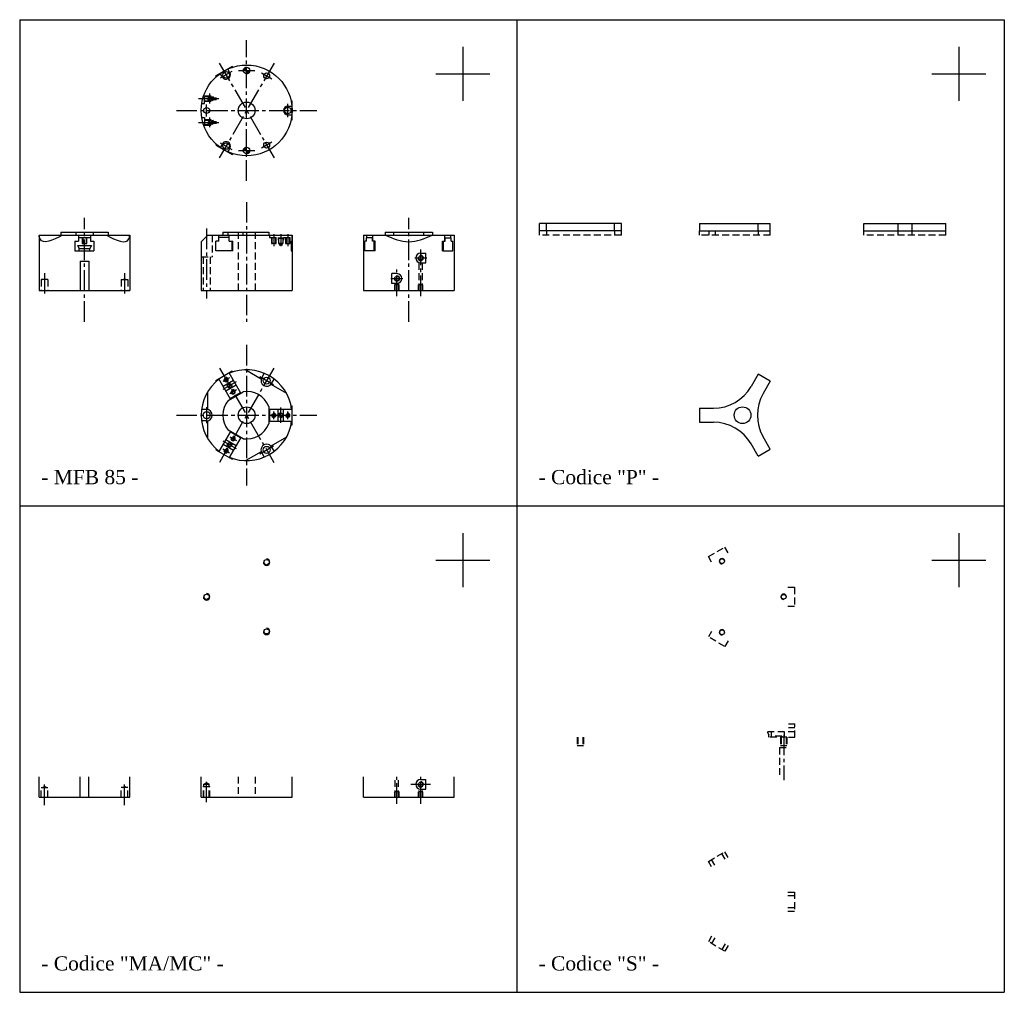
# Model space of a CAD drawing. Header units: millimetres. Extents: x 537 to 1448, y -596 to 304.
import ezdxf

# ---------------------------------------------------------------- set-up
doc = ezdxf.new("R2010")
doc.units = ezdxf.units.MM
doc.linetypes.add('CENTER2', pattern=[28.575, 19.05, -3.175, 3.175, -3.175])
doc.linetypes.add('DASHED2', pattern=[9.525, 6.35, -3.175])
doc.layers.add('1', color=2, linetype='DASHED2')
doc.layers.add('2', color=1, linetype='CENTER2')
doc.styles.get("Standard").update_dxf_attribs({"font": 'isocp.shx', "bigfont": 'chineset.shx'})

msp = doc.modelspace()

# ---------------------------------------------------------------- hatches: boundary and pattern name
h = msp.add_hatch()
h.set_pattern_fill('ANSI31', scale=0.024, style=0)
h.set_pattern_definition([(45, (411.45477, 820.099036), (-0.053881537, 0.053881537), [])])
h.paths.add_polyline_path([(744.15, 256.66), (747.15, 256.66), (747.15, 259.66, 0.414214)])
h.paths.add_polyline_path([(750.15, 256.66), (747.15, 256.66), (747.15, 253.66, 0.414214)])
h = msp.add_hatch()
h.set_pattern_fill('ANSI31', scale=0.024, style=0)
h.set_pattern_definition([(45, (411.45477, 746.099036), (-0.053881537, 0.053881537), [])])
h.paths.add_polyline_path([(744.15, 182.66), (747.15, 182.66), (747.15, 185.66, 0.414214)])
h.paths.add_polyline_path([(750.15, 182.66), (747.15, 182.66), (747.15, 179.66, 0.414214)])
h = msp.add_hatch()
h.set_pattern_fill('ANSI31', scale=0.016, angle=120, style=0)
h.set_pattern_definition([(165, (517.990717, -416.69007), (-0.0131480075, -0.049069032), [])])
h.paths.add_polyline_path([(732.4, -36.8), (731.4, -35.06), (729.67, -36.06, 0.414214)])
h.paths.add_polyline_path([(730.4, -33.33), (731.4, -35.06), (733.13, -34.06, 0.414214)])
h = msp.add_hatch()
h.set_pattern_fill('ANSI31', scale=0.016, style=0)
h.set_pattern_definition([(45, (554.8522, 313.284817), (-0.0359210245, 0.0359210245), [])])
h.paths.add_polyline_path([(776.65, -62.34), (778.65, -62.34), (778.65, -60.34, 0.414214)])
h.paths.add_polyline_path([(780.65, -62.34), (778.65, -62.34), (778.65, -64.34, 0.414214)])
h = msp.add_hatch()
h.set_pattern_fill('ANSI31', scale=0.016, angle=60, style=0)
h.set_pattern_definition([(105, (294.19586, -95.621235), (-0.049069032, -0.0131480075), [])])
h.paths.add_polyline_path([(730.4, -91.36), (731.4, -89.62), (729.67, -88.62, 0.414214)])
h.paths.add_polyline_path([(732.4, -87.89), (731.4, -89.62), (733.13, -90.62, 0.414214)])

# ---------------------------------------------------------------- linework, layer by layer
at = {"color": 7}
for p, q in [((537.24, 303.66), (1447.91, 303.66)), ((537.24, 303.66), (537.24, -596.34)), ((997.15, 303.66), (997.15, -596.34)), ((1447.91, 303.66), (1447.91, -596.34)), ((947.15, 278.66), (947.15, 228.66)), ((1405.84, 278.66), (1405.84, 228.66)), ((733.77, 260.43), (718.53, 251.63)), ((731.61, 254.57), (729.71, 257.86)), ((734.23, 259.62), (733.77, 260.43)), ((718.99, 250.82), (718.53, 251.63)), ((724.68, 250.57), (722.78, 253.86)), ((922.15, 253.66), (972.15, 253.66)), ((1380.84, 253.66), (1430.84, 253.66)), ((788.21, 228.46), (789.15, 228.46)), ((789.15, 210.86), (789.15, 228.46)), ((785.15, 223.66), (788.96, 223.66)), ((785.15, 215.66), (788.96, 215.66)), ((788.21, 210.86), (789.15, 210.86)), ((718.99, 188.49), (718.53, 187.68)), ((718.53, 187.68), (733.77, 178.88)), ((724.68, 188.75), (722.78, 185.45)), ((731.61, 184.75), (729.71, 181.45)), ((734.23, 179.69), (733.77, 178.88)), ((1093.73, 115.16), (1017.95, 115.16)), ((1017.95, 108.16), (1017.95, 115.16)), ((1024.45, 108.16), (1024.45, 115.16)), ((1087.23, 108.16), (1087.23, 115.16)), ((1093.73, 108.16), (1093.73, 115.16)), ((1165.84, 115.16), (1231.47, 115.16)), ((1165.84, 115.16), (1165.84, 108.16)), ((1220.21, 108.16), (1220.21, 115.16)), ((1231.47, 108.16), (1231.47, 115.16)), ((1317.95, 115.16), (1393.73, 115.16)), ((1317.95, 108.16), (1317.95, 115.16)), ((1349.34, 115.16), (1349.34, 108.16)), ((1362.34, 115.16), (1362.34, 108.16)), ((1393.73, 108.16), (1393.73, 115.16)), ((555.15, 104.16), (639.15, 104.16)), ((555.15, 104.16), (555.15, 53.16)), ((575.15, 107.16), (575.15, 104.16)), ((575.15, 107.16), (619.15, 107.16)), ((589.15, 107.16), (589.15, 104.16)), ((591.65, 104.16), (591.65, 98.66)), ((591.65, 102.16), (602.65, 102.16)), ((602.65, 104.16), (602.65, 98.66)), ((605.15, 107.16), (605.15, 104.16)), ((619.15, 107.16), (619.15, 104.16)), ((639.15, 104.16), (639.15, 53.16)), ((705.15, 98.16), (711.15, 104.16)), ((711.15, 104.16), (789.15, 104.16)), ((721.38, 98.66), (721.38, 102.16)), ((731.09, 102.16), (721.38, 102.16)), ((721.56, 102.16), (721.56, 104.16)), ((725.15, 107.16), (767.65, 107.16)), ((725.15, 107.16), (725.15, 104.16)), ((729.98, 104.16), (729.98, 107.16)), ((730.91, 98.66), (730.91, 102.16)), ((731.09, 98.66), (731.09, 104.16)), ((743.81, 104.16), (743.81, 107.16)), ((767.65, 107.16), (767.65, 104.16)), ((788.79, 104.16), (788.79, 98.66)), ((789.15, 104.16), (789.15, 53.16)), ((855.15, 104.16), (939.15, 104.16)), ((855.15, 104.16), (855.15, 53.16)), ((858.02, 98.66), (858.02, 101.66)), ((863.84, 101.66), (858.02, 101.66)), ((858.34, 101.66), (858.34, 104.16)), ((863.52, 98.66), (863.52, 101.66)), ((863.84, 98.66), (863.84, 104.16)), ((875.15, 107.16), (875.15, 104.16)), ((875.15, 107.16), (919.15, 107.16)), ((883.39, 104.16), (883.39, 107.16)), ((910.91, 104.16), (910.91, 107.16)), ((919.15, 107.16), (919.15, 104.16)), ((930.46, 98.66), (930.46, 104.16)), ((930.46, 101.66), (936.27, 101.66)), ((930.77, 98.66), (930.77, 101.66)), ((935.96, 101.66), (935.96, 104.16)), ((936.27, 98.66), (936.27, 101.66)), ((939.15, 104.16), (939.15, 53.16)), ((1093.73, 108.16), (1017.95, 108.16)), ((1165.84, 108.16), (1231.47, 108.16)), ((1174.84, 104.16), (1174.84, 108.16)), ((1180.84, 104.16), (1180.84, 108.16)), ((1317.95, 108.16), (1393.73, 108.16)), ((588.35, 98.66), (588.35, 89.66)), ((588.35, 98.66), (591.65, 98.66)), ((590.65, 94.66), (603.65, 94.66)), ((590.65, 94.66), (592.15, 92.06)), ((592.15, 92.06), (602.15, 92.06)), ((592.15, 89.66), (592.15, 92.06)), ((603.65, 94.66), (602.15, 92.06)), ((602.15, 89.66), (602.15, 92.06)), ((602.65, 98.66), (605.95, 98.66)), ((605.95, 98.66), (605.95, 89.66)), ((705.15, 98.16), (705.15, 53.16)), ((718.53, 89.66), (718.53, 98.66)), ((721.38, 98.66), (718.53, 98.66)), ((730.91, 98.66), (734.23, 98.66)), ((733.77, 89.66), (733.77, 98.66)), ((734.23, 89.66), (734.23, 98.66)), ((788.21, 98.66), (788.21, 89.66)), ((788.21, 98.66), (789.15, 98.66)), ((858.02, 98.66), (856.38, 98.66)), ((856.38, 89.66), (856.38, 98.66)), ((865.98, 98.66), (863.52, 98.66)), ((865.17, 89.66), (865.17, 98.66)), ((865.98, 89.66), (865.98, 98.66)), ((928.31, 98.66), (930.77, 98.66)), ((928.31, 89.66), (928.31, 98.66)), ((929.12, 89.66), (929.12, 98.66)), ((936.27, 98.66), (937.92, 98.66)), ((937.92, 89.66), (937.92, 98.66)), ((588.35, 89.66), (605.95, 89.66)), ((734.23, 89.66), (718.53, 89.66)), ((788.21, 89.66), (789.15, 89.66)), ((865.98, 89.66), (856.38, 89.66)), ((908.15, 87.66), (912.75, 87.66)), ((912.75, 78.66), (912.75, 87.66)), ((928.31, 89.66), (937.92, 89.66)), ((593.15, 80.16), (601.15, 80.16)), ((593.15, 80.16), (593.15, 53.16)), ((601.15, 80.16), (601.15, 53.16)), ((908.15, 78.66), (912.75, 78.66)), ((881.55, 59.66), (881.55, 68.66)), ((886.15, 68.66), (881.55, 68.66)), ((886.15, 59.66), (881.55, 59.66)), ((555.15, 53.16), (639.15, 53.16)), ((705.15, 53.16), (789.15, 53.16)), ((855.15, 53.16), (939.15, 53.16)), ((733.77, -21.57), (718.53, -30.37)), ((741.66, -41.84), (730.91, -23.22)), ((734.23, -22.38), (733.77, -21.57)), ((746.41, -20.35), (760.68, -28.59)), ((761.1, -27.68), (763.44, -23.63)), ((1220.21, -24.45), (1213.63, -35.84)), ((1231.47, -30.95), (1220.21, -24.45)), ((718.99, -31.18), (718.53, -30.37)), ((732.13, -47.34), (721.38, -28.72)), ((734.91, -30.15), (725.38, -35.65)), ((737.41, -34.48), (727.88, -39.98)), ((769.61, -33.74), (783.88, -41.98)), ((770.19, -32.93), (772.53, -28.88)), ((1231.47, -30.95), (1224.89, -42.34)), ((711.15, -57.19), (711.15, -40.71)), ((729.98, -48.58), (743.81, -40.6)), ((731.88, -46.91), (741.41, -41.41)), ((767.65, -54.36), (767.65, -70.33)), ((788.21, -53.54), (789.15, -53.54)), ((789.15, -71.14), (789.15, -53.54)), ((710.15, -57.09), (705.48, -57.09)), ((767.65, -56.84), (789.15, -56.84)), ((768.15, -56.84), (768.15, -67.84)), ((776.15, -67.84), (776.15, -56.84)), ((781.15, -67.84), (781.15, -56.84)), ((1165.84, -55.84), (1178.99, -55.84)), ((1165.84, -55.84), (1165.84, -68.84)), ((710.15, -67.59), (705.48, -67.59)), ((711.15, -83.98), (711.15, -67.5)), ((767.65, -67.84), (789.15, -67.84)), ((788.21, -71.14), (789.15, -71.14)), ((1165.84, -68.84), (1178.99, -68.84)), ((732.13, -77.35), (721.38, -95.97)), ((743.81, -84.09), (729.98, -76.1)), ((741.41, -83.28), (731.88, -77.78)), ((725.38, -89.04), (734.91, -94.54)), ((727.88, -84.71), (737.41, -90.21)), ((741.66, -82.85), (730.91, -101.47)), ((783.88, -82.7), (769.61, -90.94)), ((1220.21, -100.23), (1213.63, -88.84)), ((1231.47, -93.73), (1224.89, -82.34)), ((718.99, -93.51), (718.53, -94.32)), ((718.53, -94.32), (733.77, -103.12)), ((760.68, -96.1), (746.41, -104.34)), ((761.1, -97.01), (763.44, -101.06)), ((770.19, -91.76), (772.53, -95.81)), ((1220.21, -100.23), (1231.47, -93.73)), ((734.23, -102.31), (733.77, -103.12)), ((537.24, -146.34), (1447.91, -146.34)), ((947.15, -171.34), (947.15, -221.34)), ((1405.84, -171.34), (1405.84, -221.34)), ((922.15, -196.34), (972.15, -196.34)), ((1380.84, -196.34), (1430.84, -196.34)), ((555.15, -415.84), (555.15, -396.84)), ((593.15, -415.84), (593.15, -396.84)), ((601.15, -415.84), (601.15, -396.84)), ((639.15, -415.84), (639.15, -396.84)), ((705.15, -415.84), (705.15, -396.84)), ((789.15, -415.84), (789.15, -396.84)), ((855.15, -415.84), (855.15, -396.84)), ((908.15, -399.34), (912.75, -399.34)), ((912.75, -408.34), (912.75, -399.34)), ((939.15, -415.84), (939.15, -396.84)), ((908.15, -408.34), (912.75, -408.34)), ((555.15, -415.84), (639.15, -415.84)), ((705.15, -415.84), (789.15, -415.84)), ((855.15, -415.84), (939.15, -415.84)), ((537.24, -596.34), (1447.91, -596.34))]:
    msp.add_line(p, q, dxfattribs=at)
at = {"color": 7, "linetype": 'DASHED2'}
for p, q in [((1174.22, -193.17), (1189.46, -184.37)), ((1192.46, -189.57), (1189.46, -184.37)), ((1177.22, -198.37), (1174.22, -193.17)), ((1247.84, -221.54), (1253.84, -221.54)), ((1253.84, -221.54), (1253.84, -239.14)), ((1247.84, -239.14), (1253.84, -239.14)), ((1177.22, -262.32), (1174.22, -267.51)), ((1189.46, -276.31), (1174.22, -267.51)), ((1192.46, -271.12), (1189.46, -276.31)), ((1248.2, -347.84), (1254.2, -347.84)), ((1248.2, -351.34), (1254.2, -351.34)), ((1254.2, -360.34), (1254.2, -347.84)), ((1248.2, -360.34), (1254.2, -360.34)), ((1174.22, -475.17), (1189.46, -466.37)), ((1180.08, -478.72), (1177.08, -473.52)), ((1189.6, -473.22), (1186.6, -468.02)), ((1192.46, -471.57), (1189.46, -466.37)), ((1177.22, -480.37), (1174.22, -475.17)), ((1247.84, -503.54), (1253.84, -503.54)), ((1247.84, -506.84), (1253.84, -506.84)), ((1253.84, -503.54), (1253.84, -521.14)), ((1247.84, -517.84), (1253.84, -517.84)), ((1247.84, -521.14), (1253.84, -521.14)), ((1177.22, -544.32), (1174.22, -549.51)), ((1180.08, -545.97), (1177.08, -551.16)), ((1189.46, -558.31), (1174.22, -549.51)), ((1189.6, -551.47), (1186.6, -556.66)), ((1192.46, -553.12), (1189.46, -558.31))]:
    msp.add_line(p, q, dxfattribs=at)
at = {"color": 7}
for centre, radius in [((747.15, 219.66), 42), ((728.15, 252.57), 3), ((747.15, 256.66), 3), ((765.65, 251.7), 2.75), ((713.15, 230.66), 1.57), ((710.15, 219.66), 2.75), ((747.15, 219.66), 7.75), ((785.15, 219.66), 3), ((713.15, 208.66), 1.57), ((728.15, 186.75), 3), ((747.15, 182.66), 3), ((765.65, 187.61), 2.75), ((908.15, 83.16), 2.01), ((886.15, 64.16), 2.01), ((765.65, -30.3), 3.25), ((728.15, -29.43), 1.57), ((731.4, -35.06), 2), ((734.65, -40.69), 1.57), ((747.15, -62.34), 7.75), ((1205.84, -62.34), 7.75), ((710.15, -62.34), 3.25), ((772.15, -62.34), 1.57), ((778.65, -62.34), 2), ((785.15, -62.34), 1.57), ((731.4, -89.62), 2), ((734.65, -83.99), 1.57), ((728.15, -95.25), 1.57), ((765.65, -94.39), 3.25), ((765.65, -198.3), 2.39), ((1186.84, -197.43), 2.23), ((710.15, -230.34), 2.39), ((1243.84, -230.34), 2.23), ((765.65, -262.39), 2.39), ((1186.84, -263.25), 2.23), ((908.15, -403.84), 2.01)]:
    msp.add_circle(centre, radius, dxfattribs=at)
for centre, radius, start, end in [((728.15, 252.57), 4, 210, 30), ((713.15, 230.66), 2, 180, 90), ((785.15, 219.66), 4, 90, 270), ((713.15, 208.66), 2, 180, 90), ((728.15, 186.75), 4, 330, 150), ((908.15, 83.16), 4.5, 90, 270), ((908.15, 83.16), 2.5, 180, 90), ((886.15, 64.16), 2.5, 180, 90), ((886.15, 64.16), 4.5, 270, 90), ((747.15, -62.34), 42, 7.52463, 112.47537), ((747.15, -62.34), 42, 127.52463, 232.47537), ((728.15, -29.43), 2, 180, 90), ((765.65, -30.3), 5.25, 150, 330), ((1178.99, -15.84), 40, 270, 330), ((734.65, -40.69), 2, 180, 90), ((747.15, -62.34), 22, 21.27997, 98.72003), ((1259.53, -62.34), 40, 150, 210), ((747.15, -62.34), 22, 141.27997, 218.72003), ((710.15, -62.34), 5.25, 270, 90), ((772.15, -62.34), 2, 180, 90), ((785.15, -62.34), 2, 180, 90), ((747.15, -62.34), 42, 247.52463, 352.47537), ((747.15, -62.34), 22, 261.27997, 338.72003), ((1178.99, -108.84), 40, 30, 90), ((734.65, -83.99), 2, 180, 90), ((765.65, -94.39), 5.25, 30, 210), ((728.15, -95.25), 2, 180, 90), ((765.65, -198.3), 3, 180, 90), ((1186.84, -197.43), 2.5, 0, 270), ((710.15, -230.34), 3, 180, 90), ((1243.84, -230.34), 2.5, 0, 270), ((765.65, -262.39), 3, 180, 90), ((1186.84, -263.25), 2.5, 0, 270), ((908.15, -403.84), 4.5, 90, 270), ((908.15, -403.84), 2.5, 180, 90)]:
    msp.add_arc(centre, radius, start, end, dxfattribs=at)
for points in [[(576.79, 104.16), (556.11, 100.78), (555.15, 103.81)], [(617.51, 104.16), (638.18, 100.78), (639.15, 103.81)], [(875.52, 104.16), (897.15, 98.16), (918.78, 104.16)]]:
    msp.add_spline(points, degree=3, dxfattribs=at)
at = {"layer": '1', "color": 7}
for p, q in [((708.15, 226.16), (708.15, 235.24)), ((708.15, 233.16), (714.15, 233.16)), ((708.15, 232.67), (715.65, 232.67)), ((708.15, 228.65), (715.65, 228.65)), ((708.15, 228.16), (714.15, 228.16)), ((714.15, 233.16), (714.15, 232.66)), ((714.15, 228.16), (714.15, 228.65)), ((715.65, 232.67), (715.65, 228.65)), ((715.65, 232.67), (716.37, 231.41)), ((715.65, 228.65), (716.37, 229.91)), ((716.37, 231.41), (719.17, 231.41)), ((716.37, 231.41), (716.37, 229.91)), ((716.37, 229.91), (719.17, 229.91)), ((705.65, 226.16), (708.15, 226.16)), ((705.65, 213.16), (708.15, 213.16)), ((708.15, 213.16), (708.15, 204.07)), ((708.15, 211.16), (714.15, 211.16)), ((708.15, 210.67), (715.65, 210.67)), ((714.15, 211.16), (714.15, 210.66)), ((715.65, 210.67), (716.37, 209.41)), ((715.65, 210.67), (715.65, 206.65)), ((708.15, 206.65), (715.65, 206.65)), ((708.15, 206.16), (714.15, 206.16)), ((714.15, 206.16), (714.15, 206.65)), ((715.65, 206.65), (716.37, 207.91)), ((716.37, 209.41), (716.37, 207.91)), ((716.37, 209.41), (719.17, 209.41)), ((716.37, 207.91), (719.17, 207.91)), ((595.15, 102.16), (595.15, 96.66)), ((595.58, 102.16), (595.58, 94.66)), ((598.72, 102.16), (598.72, 94.66)), ((599.15, 102.16), (599.15, 96.66)), ((715.4, 104.16), (715.4, 84.16)), ((739.4, 107.16), (739.4, 53.16)), ((754.9, 107.16), (754.9, 53.16)), ((768.15, 104.16), (768.15, 102.16)), ((768.15, 102.16), (776.15, 102.16)), ((770.15, 102.16), (770.15, 96.66)), ((770.58, 102.16), (770.58, 94.66)), ((773.72, 102.16), (773.72, 94.66)), ((774.15, 102.16), (774.15, 96.66)), ((776.15, 102.16), (776.15, 99.66)), ((776.95, 101.66), (776.65, 101.36)), ((776.65, 101.36), (776.65, 96.66)), ((776.65, 101.36), (780.65, 101.36)), ((776.95, 101.66), (780.35, 101.66)), ((780.35, 101.66), (780.65, 101.36)), ((780.65, 101.36), (780.65, 96.66)), ((781.15, 102.16), (781.15, 99.66)), ((781.15, 102.16), (789.15, 102.16)), ((783.15, 102.16), (783.15, 96.66)), ((783.58, 102.16), (783.58, 94.66)), ((786.72, 102.16), (786.72, 94.66)), ((787.15, 102.16), (787.15, 96.66)), ((1017.95, 104.16), (1017.95, 108.16)), ((1093.73, 104.16), (1017.95, 104.16)), ((1024.45, 108.16), (1024.45, 104.16)), ((1087.23, 108.16), (1087.23, 104.16)), ((1093.73, 104.16), (1093.73, 108.16)), ((1165.84, 104.16), (1165.84, 108.16)), ((1231.47, 104.16), (1165.84, 104.16)), ((1220.21, 108.16), (1220.21, 104.16)), ((1231.47, 104.16), (1231.47, 108.16)), ((1317.95, 104.16), (1317.95, 108.16)), ((1393.73, 104.16), (1317.95, 104.16)), ((1349.34, 108.16), (1349.34, 104.16)), ((1362.34, 108.16), (1362.34, 104.16)), ((1393.73, 104.16), (1393.73, 108.16)), ((595.15, 96.66), (599.15, 96.66)), ((774.15, 96.66), (770.15, 96.66)), ((776.15, 99.66), (776.65, 99.66)), ((776.65, 96.96), (780.65, 96.96)), ((776.95, 96.66), (776.65, 96.96)), ((776.65, 96.66), (780.65, 96.66)), ((777.65, 96.66), (777.65, 94.66)), ((779.65, 96.66), (779.65, 94.66)), ((780.35, 96.66), (780.65, 96.96)), ((780.65, 99.66), (781.15, 99.66)), ((783.15, 96.66), (787.15, 96.66)), ((705.15, 84.16), (715.4, 84.16)), ((706.9, 84.16), (706.9, 53.16)), ((713.4, 84.16), (713.4, 53.16)), ((906.58, 53.16), (906.58, 81.21)), ((909.72, 53.16), (909.72, 81.21)), ((558.79, 63.16), (560.15, 63.94)), ((561.5, 63.16), (560.15, 63.94)), ((632.79, 63.16), (634.15, 63.94)), ((635.5, 63.16), (634.15, 63.94)), ((563.15, 63.16), (557.15, 63.16)), ((557.15, 63.16), (557.15, 53.16)), ((563.15, 63.16), (563.15, 53.16)), ((631.15, 63.16), (631.15, 53.16)), ((631.15, 63.16), (637.15, 63.16)), ((637.15, 63.16), (637.15, 53.16)), ((884.15, 53.16), (884.15, 58.16)), ((888.15, 58.16), (884.15, 58.16)), ((884.58, 53.16), (884.58, 62.21)), ((887.72, 53.16), (887.72, 62.21)), ((888.15, 53.16), (888.15, 58.16)), ((906.15, 53.16), (906.15, 58.16)), ((910.15, 58.16), (906.15, 58.16)), ((910.15, 53.16), (910.15, 58.16)), ((1052.84, -360.34), (1052.84, -369.84)), ((1053.34, -360.34), (1053.34, -368.34)), ((1053.61, -360.34), (1053.61, -368.34)), ((1058.07, -360.34), (1058.07, -368.34)), ((1058.34, -360.34), (1058.34, -368.34)), ((1058.84, -360.34), (1058.84, -369.84)), ((1254.2, -355.34), (1228.7, -355.34)), ((1228.7, -355.34), (1230.2, -357.94)), ((1230.2, -360.34), (1230.2, -357.94)), ((1246.91, -360.34), (1230.2, -360.34)), ((1232.2, -355.34), (1232.2, -359.34)), ((1242.2, -359.34), (1232.2, -359.34)), ((1240.84, -360.34), (1240.84, -369.84)), ((1241.34, -360.34), (1241.34, -368.34)), ((1241.61, -360.34), (1241.61, -368.34)), ((1242.2, -359.34), (1242.2, -360.34)), ((1244.2, -355.34), (1244.2, -360.34)), ((1246.07, -360.34), (1246.07, -368.34)), ((1246.34, -360.34), (1246.34, -368.34)), ((1246.84, -360.34), (1246.84, -369.84)), ((1058.84, -368.34), (1052.84, -368.34)), ((1239.84, -369.84), (1247.84, -369.84)), ((1239.84, -369.84), (1239.84, -396.84)), ((1246.84, -368.34), (1240.84, -368.34)), ((739.4, -396.84), (739.4, -415.84)), ((754.9, -396.84), (754.9, -415.84)), ((884.58, -415.84), (884.58, -396.84)), ((887.72, -415.84), (887.72, -396.84)), ((557.15, -406.84), (563.15, -406.84)), ((557.15, -415.84), (557.15, -406.84)), ((558.26, -406.84), (560.15, -405.75)), ((562.04, -406.84), (560.15, -405.75)), ((563.15, -415.84), (563.15, -406.84)), ((631.15, -415.84), (631.15, -406.84)), ((637.15, -406.84), (631.15, -406.84)), ((632.26, -406.84), (634.15, -405.75)), ((636.04, -406.84), (634.15, -405.75)), ((637.15, -415.84), (637.15, -406.84)), ((707.15, -415.84), (707.15, -405.84)), ((707.15, -405.84), (713.15, -405.84)), ((707.7, -403.84), (710.15, -402.43)), ((707.7, -415.84), (707.7, -403.84)), ((707.7, -403.84), (712.6, -403.84)), ((712.6, -403.84), (710.15, -402.43)), ((712.6, -415.84), (712.6, -403.84)), ((713.15, -415.84), (713.15, -405.84)), ((906.58, -415.84), (906.58, -405.79)), ((909.72, -415.84), (909.72, -405.79)), ((884.15, -415.84), (884.15, -410.84)), ((888.15, -410.84), (884.15, -410.84)), ((888.15, -415.84), (888.15, -410.84)), ((910.15, -410.84), (906.15, -410.84)), ((906.15, -415.84), (906.15, -410.84)), ((910.15, -415.84), (910.15, -410.84))]:
    msp.add_line(p, q, dxfattribs=at)
at = {"layer": '2', "color": 7}
for p, q in [((747.15, 154.66), (747.15, 284.66)), ((772.47, 263.51), (721.83, 175.8)), ((721.83, 263.51), (772.47, 175.8)), ((733.53, 255.67), (722.77, 249.46)), ((739.53, 256.66), (754.77, 256.66)), ((760.86, 254.46), (770.44, 248.93)), ((702.47, 230.66), (723.86, 230.66)), ((713.15, 226.05), (713.15, 235.26)), ((682.15, 219.66), (812.15, 219.66)), ((710.15, 214.13), (710.15, 225.19)), ((785.15, 213.44), (785.15, 225.87)), ((713.15, 204.05), (713.15, 213.26)), ((713.15, 204.05), (713.15, 213.26)), ((702.47, 208.66), (723.86, 208.66)), ((722.77, 189.85), (733.53, 183.64)), ((739.53, 182.66), (754.77, 182.66)), ((770.44, 190.38), (760.86, 184.85)), ((747.15, 134.91), (747.15, 24.11)), ((597.15, 24.11), (597.15, 120.2)), ((897.15, 24.11), (897.15, 120.2)), ((710.15, 110.49), (710.15, 45.71)), ((772.15, 105.29), (772.15, 94.04)), ((778.65, 105.29), (778.65, 94.04)), ((785.15, 105.29), (785.15, 94.04)), ((902.65, 83.16), (913.65, 83.16)), ((908.15, 47.94), (908.15, 90.89)), ((560.15, 69.19), (560.15, 48.87)), ((634.15, 69.19), (634.15, 48.87)), ((880.65, 64.16), (891.65, 64.16)), ((886.15, 47.94), (886.15, 72.47)), ((747.15, 2.66), (747.15, -127.34)), ((721.95, -18.7), (772.35, -105.99)), ((772.35, -18.7), (721.95, -105.99)), ((759.2, -26.58), (772.09, -34.02)), ((731.24, -27.65), (725.05, -31.22)), ((737.59, -31.49), (725.2, -38.64)), ((737.74, -38.91), (731.55, -42.48)), ((682.15, -62.34), (812.15, -62.34)), ((710.15, -54.9), (710.15, -69.79)), ((772.15, -65.92), (772.15, -58.77)), ((778.65, -69.49), (778.65, -55.19)), ((785.15, -65.92), (785.15, -58.77)), ((725.2, -86.05), (737.59, -93.2)), ((731.55, -82.21), (737.74, -85.78)), ((759.2, -98.11), (772.09, -90.66)), ((725.05, -93.47), (731.24, -97.04)), ((1243.84, -357.97), (1243.84, -399.96)), ((710.15, -420.53), (710.15, -399.66)), ((886.15, -421.9), (886.15, -396.84)), ((908.15, -421.9), (908.15, -396.84)), ((560.15, -423.15), (560.15, -403.28)), ((634.15, -423.15), (634.15, -403.28)), ((898.97, -403.84), (917.32, -403.84))]:
    msp.add_line(p, q, dxfattribs=at)

# ---------------------------------------------------------------- texts
at = {"color": 7, "char_height": 13.125, "width": 147.9171, "attachment_point": 7}
for s, insert in [('{\\fRomantic|b0|i0|c2|p2;- MFB 85 -}', (557.24, -126.34)), ('{\\fRomantic|b0|i0|c2|p2;- Codice "P" -}', (1017.15, -126.34)), ('{\\fRomantic|b0|i0|c2|p2;- Codice "S" -}', (1017.15, -576.34))]:
    msp.add_mtext(s, dxfattribs=dict(at, insert=insert))
at = {"color": 7, "insert": (557.24, -576.34), "char_height": 13.125, "attachment_point": 7}
msp.add_mtext('{\\fRomantic|b0|i0|c2|p2;- Codice "MA/MC" -}', dxfattribs=at)

doc.saveas('drawing.dxf')
